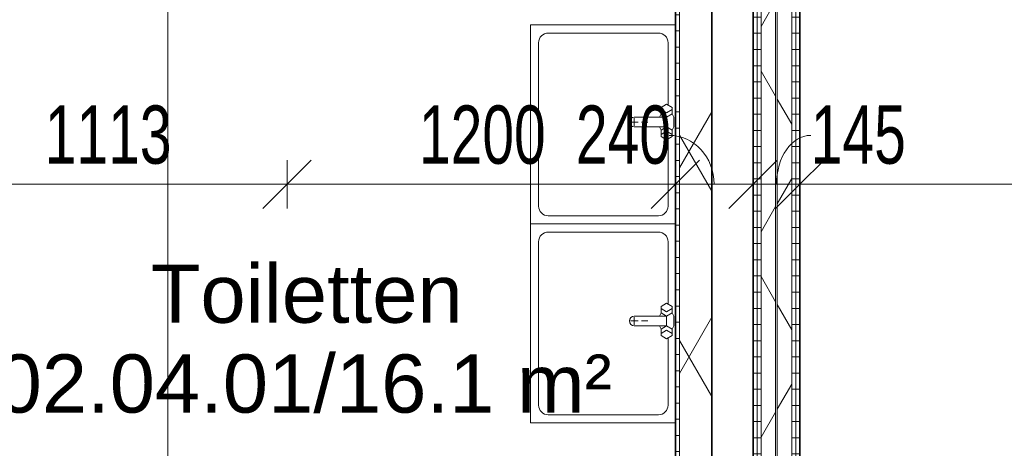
# Model space of a CAD drawing. Header units: millimetres. Extents: x -80560 to 110805, y -11020 to 52719.
# Tile 30 of 182: x 54356 to 57399, y 14323 to 15647. Entities that reach past the tile are written whole.
import ezdxf

# ---------------------------------------------------------------- set-up
doc = ezdxf.new("R2010")
doc.units = ezdxf.units.MM
doc.linetypes.add('CENTER2', pattern=[20, 8, -4, 4, -4])
for name, color, linetype, lineweight in [('A-ANNO-DIMS', 211, 'Continuous', 9), ('A-ANNO-DIMS-100', 211, 'Continuous', 9), ('A-AREA-IDEN', 2, 'Continuous', 9), ('A-WALL', 113, 'Continuous', 35), ('A-WALL-PATT', 111, 'Continuous', 35), ('I-WALL', 2, 'Continuous', 18), ('P-SANR-FIXT', 6, 'Continuous', 18), ('S-GRID', 1, 'Continuous', 9)]:
    doc.layers.add(name, color=color, linetype=linetype, lineweight=lineweight)
doc.styles.add('Arial', font='arial.ttf', dxfattribs={"height": 180})
doc.styles.add('Arial_6', font='arial.ttf', dxfattribs={"width": 0.7, "height": 180})
doc.dimstyles.new('n3o_1_8', dxfattribs={"dimscale": 304.8, "dimtxt": 183.646692, "dimasz": 0.492126, "dimexe": 0.246063, "dimexo": 0.0625, "dimgap": 0.032808, "dimtad": 1, "dimdec": 0, "dimdsep": 46, "dimtxsty": 'Arial_6', "dimblk1": 'OBLIQUE', "dimblk2": 'OBLIQUE', "dimsah": 1, "dimcen": 0.09, "dimdle": 0.246063, "dimazin": 0, "dimtfac": 1, "dimtdec": 4, "dimtix": 1, "dimtmove": 0, "dimatfit": 3, "dimfxl": 0.246063, "dimfxlon": 1, "dimtvp": 1, "dimtolj": 1, "dimtzin": 0, "dimarcsym": 2})
doc.dimstyles.new('n3o_1_8_1', dxfattribs={"dimscale": 304.8, "dimtxt": 183.646692, "dimasz": 0.492126, "dimexe": 0.246063, "dimexo": 0.0625, "dimgap": 0.032808, "dimtad": 1, "dimdec": 0, "dimdsep": 46, "dimtxsty": 'Arial_6', "dimblk1": 'OBLIQUE', "dimblk2": 'OBLIQUE', "dimsah": 1, "dimcen": 0.09, "dimdle": 0.246063, "dimazin": 0, "dimtfac": 1, "dimtdec": 4, "dimtix": 1, "dimtmove": 1, "dimatfit": 3, "dimfxl": 0.246063, "dimfxlon": 1, "dimtvp": 1, "dimtolj": 1, "dimtzin": 0, "dimarcsym": 2})
doc.dimstyles.new('n3o_1_8_3', dxfattribs={"dimscale": 304.8, "dimtxt": 183.646692, "dimasz": 0.492126, "dimexe": 0.246063, "dimexo": 0.0625, "dimgap": 0.032808, "dimtad": 1, "dimdec": 0, "dimdsep": 46, "dimtxsty": 'Arial_6', "dimblk1": 'OBLIQUE', "dimblk2": 'OBLIQUE', "dimsah": 1, "dimcen": 0.09, "dimdle": 0.246063, "dimazin": 0, "dimtfac": 1, "dimtdec": 4, "dimtix": 1, "dimtmove": 0, "dimatfit": 3, "dimfxl": 0.246063, "dimfxlon": 1, "dimtvp": 1, "dimtolj": 1, "dimtzin": 0, "dimarcsym": 2})
pattern_1 = [(180, (56767.32, 14005.25), (-1e-13, -50), [])]
pattern_2 = [(60, (24894.82, 0), (-274.963, 158.75), []), (120, (24894.82, 0), (-274.963, -158.75), [])]

# ---------------------------------------------------------------- blocks, each defined once
blk = doc.blocks.new('74_n3o_fonteintje_450x600 - std-V374-DO_02 tweede verdieping')
at = {"layer": 'P-SANR-FIXT'}
for p, q in [((-300, -2.5), (-300, -450)), ((315, -450), (315, -2.5)), ((-300, -450), (315, -450))]:
    blk.add_line(p, q, dxfattribs=at)
blk = doc.blocks.new('53_wastafel_450X600 - std-V375-DO_02 tweede verdieping')
at = {"layer": 'P-SANR-FIXT'}
for p, q in [((-300, -450), (-300, -2.5)), ((-52.4, -25), (-245, -25)), ((-45, -12.2), (-55, -29.5)), ((-55, -29.5), (-45, -46.8)), ((-25, -12.2), (-45, -12.2)), ((-28.4, -29.5), (-38.4, -12.2)), ((-38.4, -46.8), (-28.4, -29.5)), ((-25, -12.2), (-15, -7.2)), ((-15, -29.5), (-25, -12.2)), ((-25, -46.8), (-15, -29.5)), ((-15, -7.2), (15, -7.2)), ((-15, -29.5), (-15, -129.5)), ((15, -29.5), (-15, -29.5)), ((15, -7.2), (25, -12.2)), ((15, -29.5), (25, -12.2)), ((25, -46.8), (15, -29.5)), ((15, -129.5), (15, -29.5)), ((25, -12.2), (45, -12.2)), ((28.4, -29.5), (38.4, -12.2)), ((38.4, -46.8), (28.4, -29.5)), ((45, -12.2), (55, -29.5)), ((55, -29.5), (45, -46.8)), ((260, -25), (52.4, -25)), ((315, -2.5), (315, -450)), ((-275, -55), (-275, -395)), ((-45, -46.8), (-25, -46.8)), ((-25, -46.8), (-15, -51.8)), ((25, -46.8), (15, -51.8)), ((45, -46.8), (25, -46.8)), ((290, -395), (290, -55)), ((0, -107.5), (0, -87.5)), ((0, -141.5), (0, -117.5)), ((12, -129.5), (-12, -129.5)), ((-245, -425), (260, -425)), ((315, -450), (-300, -450))]:
    blk.add_line(p, q, dxfattribs=at)
for centre, radius, start, end in [((-245, -55), 30, 90, 180), ((260, -55), 30, 0, 90), ((0, -129.5), 15, 180, 0), ((-245, -395), 30, 180, 270), ((260, -395), 30, 270, 360)]:
    blk.add_arc(centre, radius, start, end, dxfattribs=at)
blk = doc.blocks.new('DIMBLOCK304-DO_02 tweede verdieping')
at = {"layer": 'A-ANNO-DIMS-100'}
for p, q in [((54069.8, 15138.6), (54144.8, 15213.6)), ((54069.8, 15213.6), (54069.8, 15063.6)), ((54069.8, 15138.6), (54069.8, 15213.6)), ((55182.3, 15138.6), (55257.3, 15213.6)), ((55182.3, 15063.6), (55182.3, 15213.6)), ((54069.8, 15138.6), (53994.8, 15063.6)), ((54069.8, 15138.6), (55182.3, 15138.6)), ((55182.3, 15138.6), (55107.3, 15063.6)), ((55182.3, 15138.6), (55182.3, 15063.6))]:
    blk.add_line(p, q, dxfattribs=at)
at = {"layer": 'A-ANNO-DIMS-100', "color": 0, "insert": (54433.9, 15382.3), "char_height": 180, "width": 461.094, "attachment_point": 1, "line_spacing_factor": 0.941778, "style": 'Arial_6'}
blk.add_mtext('1113', dxfattribs=at)
blk = doc.blocks.new('_Oblique')
at = {"color": 0, "linetype": 'ByBlock', "lineweight": -2}
blk.add_line((-0.5, -0.5), (0.5, 0.5), dxfattribs=at)
blk = doc.blocks.new('DIMBLOCK305-DO_02 tweede verdieping')
at = {"layer": 'A-ANNO-DIMS-100'}
for p, q in [((55182.3, 15138.6), (55257.3, 15213.6)), ((55182.3, 15063.6), (55182.3, 15213.6)), ((56382.3, 15138.6), (56457.3, 15213.6)), ((56382.3, 15213.6), (56382.3, 15063.6)), ((56382.3, 15138.6), (56382.3, 15213.6)), ((55182.3, 15138.6), (55107.3, 15063.6)), ((55182.3, 15138.6), (56382.3, 15138.6)), ((55182.3, 15138.6), (55182.3, 15063.6)), ((56382.3, 15138.6), (56307.3, 15063.6))]:
    blk.add_line(p, q, dxfattribs=at)
at = {"layer": 'A-ANNO-DIMS-100', "color": 0, "insert": (55590.2, 15382.3), "char_height": 180, "width": 461.094, "attachment_point": 1, "line_spacing_factor": 0.941778, "style": 'Arial_6'}
blk.add_mtext('1200', dxfattribs=at)
blk = doc.blocks.new('DIMBLOCK306-DO_02 tweede verdieping')
at = {"layer": 'A-ANNO-DIMS-100'}
for p, q in [((56382.3, 15138.6), (56457.3, 15213.6)), ((56382.3, 15213.6), (56382.3, 15063.6)), ((56382.3, 15138.6), (56382.3, 15213.6)), ((56622.3, 15138.6), (56697.3, 15213.6)), ((56622.3, 15213.6), (56622.3, 15063.6)), ((56622.3, 15138.6), (56622.3, 15213.6)), ((56382.3, 15138.6), (56307.3, 15063.6)), ((56382.3, 15138.6), (56622.3, 15138.6)), ((56622.3, 15138.6), (56547.3, 15063.6))]:
    blk.add_line(p, q, dxfattribs=at)
blk.add_ellipse((56363.4, 15138.6), major_axis=(0, 151.3), ratio=0.918259, start_param=4.712389, end_param=6.283185, dxfattribs=at)
at = {"layer": 'A-ANNO-DIMS-100', "color": 0, "insert": (56075.2, 15382.3), "char_height": 180, "width": 345.821, "attachment_point": 1, "line_spacing_factor": 0.941778, "style": 'Arial_6'}
blk.add_mtext('240', dxfattribs=at)
blk = doc.blocks.new('DIMBLOCK307-DO_02 tweede verdieping')
at = {"layer": 'A-ANNO-DIMS-100'}
for p, q in [((56622.3, 15138.6), (56697.3, 15213.6)), ((56622.3, 15213.6), (56622.3, 15063.6)), ((56622.3, 15138.6), (56622.3, 15213.6)), ((56767.3, 15138.6), (56842.3, 15213.6)), ((56767.3, 15213.6), (56767.3, 15063.6)), ((56767.3, 15138.6), (56767.3, 15213.6)), ((56622.3, 15138.6), (56547.3, 15063.6)), ((56622.3, 15138.6), (56767.3, 15138.6)), ((56767.3, 15138.6), (56692.3, 15063.6))]:
    blk.add_line(p, q, dxfattribs=at)
blk.add_ellipse((56800.9, 15138.6), major_axis=(0, 151.3), ratio=0.701485, start_param=0, end_param=1.570796, dxfattribs=at)
at = {"layer": 'A-ANNO-DIMS-100', "color": 0, "insert": (56800.9, 15382.3), "char_height": 180, "width": 345.821, "attachment_point": 1, "line_spacing_factor": 0.941778, "style": 'Arial_6'}
blk.add_mtext('145', dxfattribs=at)
blk = doc.blocks.new('DIMBLOCK308-DO_02 tweede verdieping')
at = {"layer": 'A-ANNO-DIMS-100'}
for p, q in [((56767.3, 15138.6), (56842.3, 15213.6)), ((56767.3, 15213.6), (56767.3, 15063.6)), ((56767.3, 15138.6), (56767.3, 15213.6)), ((61844.8, 15138.6), (61919.8, 15213.6)), ((61844.8, 15213.6), (61844.8, 15063.6)), ((61844.8, 15138.6), (61844.8, 15213.6)), ((56767.3, 15138.6), (56692.3, 15063.6)), ((56767.3, 15138.6), (61844.8, 15138.6)), ((61844.8, 15138.6), (61769.8, 15063.6))]:
    blk.add_line(p, q, dxfattribs=at)
at = {"layer": 'A-ANNO-DIMS-100', "color": 0, "insert": (59113.9, 15382.3), "char_height": 180, "width": 461.094, "attachment_point": 1, "line_spacing_factor": 0.941778, "style": 'Arial_6'}
blk.add_mtext('5078', dxfattribs=at)
blk = doc.blocks.new('DIMBLOCK362-DO_02 tweede verdieping')
at = {"layer": 'A-ANNO-DIMS-100'}
for p, q in [((54814.4, 16075), (54739.4, 16150)), ((54889.4, 16075), (54739.4, 16075)), ((54814.4, 16075), (54814.4, 10175)), ((54814.4, 16075), (54889.4, 16000)), ((54814.4, 16075), (54889.4, 16075)), ((54814.4, 10250), (54739.4, 10325)), ((54889.4, 10250), (54739.4, 10250)), ((54814.4, 10250), (54889.4, 10175)), ((54814.4, 10250), (54889.4, 10250))]:
    blk.add_line(p, q, dxfattribs=at)
at = {"layer": 'A-ANNO-DIMS-100', "color": 0, "insert": (54570.7, 12970.4), "char_height": 180, "width": 461.094, "attachment_point": 1, "rotation": 90, "line_spacing_factor": 0.941778, "style": 'Arial_6'}
blk.add_mtext('5825', dxfattribs=at)

msp = doc.modelspace()

# ---------------------------------------------------------------- hatches: boundary and pattern name
at = {"layer": 'A-WALL-PATT', "lineweight": 18}
h = msp.add_hatch(dxfattribs=at)
h.set_pattern_fill('FP_26', color=256, angle=90, style=0, pattern_type=2)
h.set_pattern_definition(pattern_1)
h.paths.add_polyline_path([(56634.8, 9960.5), (56634.8, 18050), (56622.3, 18050), (56622.3, 9960.5)], flags=0)
h = msp.add_hatch(dxfattribs=at)
h.set_pattern_fill('FP_26', color=256, angle=90, style=0, pattern_type=2)
h.set_pattern_definition(pattern_1)
h.paths.add_polyline_path([(56647.3, 9960.5), (56647.3, 18050), (56634.8, 18050), (56634.8, 9960.5)], flags=0)
h = msp.add_hatch(dxfattribs=at)
h.set_pattern_fill('FP_2', color=256, style=0, pattern_type=2)
h.set_pattern_definition(pattern_2)
h.paths.add_polyline_path([(56692.3, 9960.5), (56692.3, 18062.5), (56647.3, 18062.5), (56647.3, 9960.5)], flags=0)
h = msp.add_hatch(dxfattribs=at)
h.set_pattern_fill('FP_2', color=256, style=0, pattern_type=2)
h.set_pattern_definition(pattern_2)
h.paths.add_polyline_path([(56742.3, 9960.5), (56742.3, 18062.5), (56697.3, 18062.5), (56697.3, 9960.5)], flags=0)
h = msp.add_hatch(dxfattribs=at)
h.set_pattern_fill('FP_26', color=256, angle=90, style=0, pattern_type=2)
h.set_pattern_definition(pattern_1)
h.paths.add_polyline_path([(56754.8, 9960.5), (56754.8, 18062.5), (56742.3, 18062.5), (56742.3, 9960.5)], flags=0)
h = msp.add_hatch(dxfattribs=at)
h.set_pattern_fill('FP_26', color=256, angle=90, style=0, pattern_type=2)
h.set_pattern_definition(pattern_1)
h.paths.add_polyline_path([(56767.3, 9960.5), (56767.3, 18062.5), (56754.8, 18062.5), (56754.8, 9960.5)], flags=0)
h = msp.add_hatch(dxfattribs=at)
h.set_pattern_fill('FP_2', color=256, style=0, pattern_type=2)
h.set_pattern_definition(pattern_2)
h.paths.add_polyline_path([(56494.8, 10250), (56494.8, 16100), (56394.8, 16100), (56394.8, 10250), (56419.3, 10250)], flags=0)
h = msp.add_hatch(dxfattribs=at)
h.set_pattern_fill('FP_88', color=256, angle=90, style=0, pattern_type=2)
h.set_pattern_definition([(360, (56382.32, 13162.5), (2e-13, 50), [])])
h.paths.add_polyline_path([(56394.8, 10250), (56394.8, 16075), (56382.3, 16075), (56382.3, 10250)], flags=0)

# ---------------------------------------------------------------- linework, layer by layer
at = {"layer": 'A-WALL', "lineweight": 18}
for p, q in [((56742.3, 9960.5), (56742.3, 18137.5)), ((56634.8, 9960.5), (56634.8, 18050)), ((56647.3, 9960.5), (56647.3, 18062.5)), ((56692.3, 9960.5), (56692.3, 18062.5)), ((56697.3, 9960.5), (56697.3, 18062.5)), ((56754.8, 9960.5), (56754.8, 18062.5)), ((56394.8, 16100), (56394.8, 10250))]:
    msp.add_line(p, q, dxfattribs=at)
at = {"layer": 'I-WALL', "lineweight": 35}
for p, q in [((56622.3, 18050), (56622.3, 9960.5)), ((56767.3, 9960.5), (56767.3, 18050)), ((56382.3, 16075), (56382.3, 10250)), ((56494.8, 10250), (56494.8, 16075))]:
    msp.add_line(p, q, dxfattribs=at)
at = {"layer": 'S-GRID', "linetype": 'CENTER2', "lineweight": 25}
msp.add_line((56494.8, 4383.3), (56494.8, 52119.1), dxfattribs=at)

# ---------------------------------------------------------------- block references
at = {"layer": 'P-SANR-FIXT', "rotation": 269.9999999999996}
for name, p in [('74_n3o_fonteintje_450x600 - std-V374-DO_02 tweede verdieping', (56384.8, 15331.2)), ('53_wastafel_450X600 - std-V375-DO_02 tweede verdieping', (56384.8, 15331.2)), ('74_n3o_fonteintje_450x600 - std-V374-DO_02 tweede verdieping', (56384.8, 14716.2)), ('53_wastafel_450X600 - std-V375-DO_02 tweede verdieping', (56384.8, 14716.2))]:
    msp.add_blockref(name, p, dxfattribs=at)

# ---------------------------------------------------------------- texts
at = {"layer": 'A-AREA-IDEN', "char_height": 180, "attachment_point": 1, "style": 'Arial'}
for s, insert, width in [('Toiletten', (54761.1, 14890.7), 1114.346), ('02.04.01/16.1 m²', (54284.9, 14612.9), 2260.759)]:
    msp.add_mtext(s, dxfattribs=dict(at, insert=insert, width=width))

# ---------------------------------------------------------------- dimensions: what is measured, and where the dimension line sits
at = {"layer": 'A-ANNO-DIMS'}
dim = msp.add_linear_dim(base=(54814.4, 10250), p1=(54889.4, 16075), p2=(54889.4, 10250), angle=90, dimstyle='n3o_1_8_3', override={"dimpost": '<>', "dimfxl": 5825}, dxfattribs=at)
dim.commit()
dim.dimension.update_dxf_attribs({"geometry": 'DIMBLOCK362-DO_02 tweede verdieping', "text_midpoint": (54712.5, 13162.5)})
for base, p1, p2, override, picture, middle in [((55182.3189632, 15138.5787943), (54069.8189632, 15213.5787943), (55182.3189632, 15063.5787943), {"dimpost": '<>', "dimfxl": 1122.566813}, 'DIMBLOCK304-DO_02 tweede verdieping', (54626.0689632, 15240.5433242)), ((56382.3, 15138.6), (55182.3, 15063.6), (56382.3, 15213.6), {"dimpost": '<>', "dimfxl": 1209.338662}, 'DIMBLOCK305-DO_02 tweede verdieping', (55782.3, 15240.5)), ((61844.8189632, 15138.5787943), (56767.3189632, 15213.5787943), (61844.8189632, 15213.5787943), {"dimpost": '<>', "dimfxl": 5077.5}, 'DIMBLOCK308-DO_02 tweede verdieping', (59306.0689632, 15240.4819326))]:
    dim = msp.add_linear_dim(base=base, p1=p1, p2=p2, dimstyle='n3o_1_8', override=override, dxfattribs=at)
    dim.commit()
    dim.dimension.update_dxf_attribs({"geometry": picture, "text_midpoint": middle})
for base, p1, p2, override, picture, middle in [((56622.3, 15138.6), (56382.3, 15213.6), (56622.3, 15213.6), {"dimpost": '<>', "dimfxl": 240}, 'DIMBLOCK306-DO_02 tweede verdieping', (56248.1, 15262.3)), ((56767.3, 15138.6), (56622.3, 15213.6), (56767.3, 15213.6), {"dimpost": '<>', "dimfxl": 145}, 'DIMBLOCK307-DO_02 tweede verdieping', (56973.8, 15262.3))]:
    dim = msp.add_linear_dim(base=base, p1=p1, p2=p2, dimstyle='n3o_1_8_1', override=override, dxfattribs=at)
    dim.commit()
    dim.dimension.update_dxf_attribs({"geometry": picture, "text_midpoint": middle, "dimtype": 160})

doc.saveas('drawing.dxf')
